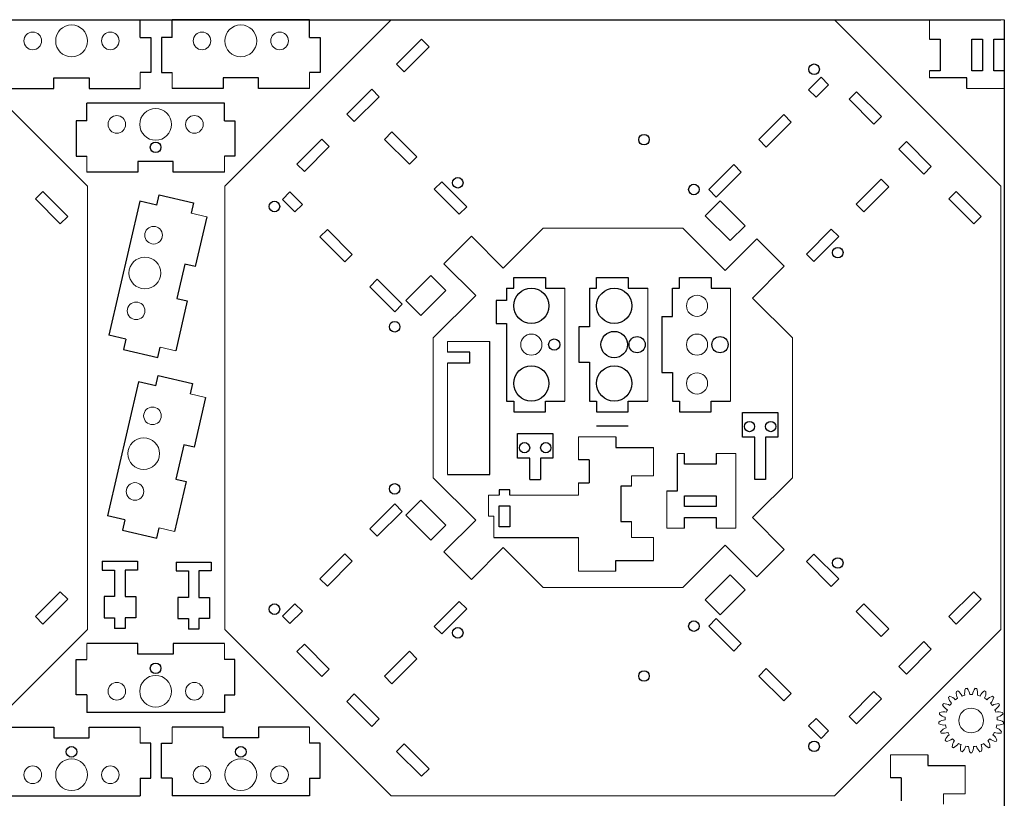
# Model space of a CAD drawing. Header units: millimetres. Extents: x 9 to 489, y 7 to 387.
# Tile 3 of 3: x 210 to 489, y 166 to 387. Entities that reach past the tile are written whole.
import ezdxf

# ---------------------------------------------------------------- set-up
doc = ezdxf.new("R2010")
doc.units = ezdxf.units.MM

msp = doc.modelspace()

# ---------------------------------------------------------------- linework, layer by layer
for p, q in [((9.48, 387.1), (488.48, 387.1)), ((205.48, 387.1), (244.48, 387.1)), ((244.48, 382.1), (244.48, 387.1)), ((292.48, 387.1), (253.48, 387.1)), ((253.48, 382.1), (253.48, 387.1)), ((292.48, 382.1), (292.48, 387.1)), ((489.48, 387.1), (489.48, 8.1)), ((244.48, 382.1), (247.48, 382.1)), ((247.48, 382.1), (247.48, 372.1)), ((250.48, 382.1), (250.48, 372.1)), ((253.48, 382.1), (250.48, 382.1)), ((292.48, 382.1), (295.48, 382.1)), ((295.48, 382.1), (295.48, 372.1)), ((317.17, 374.47), (324.24, 381.54)), ((324.24, 381.54), (326.37, 379.42)), ((468.28, 381.6), (471.28, 381.6)), ((471.28, 381.6), (471.28, 372.6)), ((480.28, 372.6), (480.28, 381.6)), ((480.28, 381.6), (483.28, 381.6)), ((483.28, 381.6), (483.28, 372.6)), ((486.48, 372.6), (486.48, 381.6)), ((486.48, 381.6), (489.48, 381.6)), ((319.29, 372.35), (326.37, 379.42)), ((319.29, 372.35), (317.17, 374.47)), ((247.48, 372.1), (244.48, 372.1)), ((250.48, 372.1), (253.48, 372.1)), ((295.48, 372.1), (292.48, 372.1)), ((471.28, 372.6), (468.28, 372.6)), ((483.28, 372.6), (480.28, 372.6)), ((489.48, 372.6), (486.48, 372.6)), ((219.98, 367.6), (219.98, 370.6)), ((219.98, 370.6), (229.98, 370.6)), ((229.98, 370.6), (229.98, 367.6)), ((277.98, 370.6), (267.98, 370.6)), ((267.98, 370.6), (267.98, 367.6)), ((277.98, 367.6), (277.98, 370.6)), ((437.52, 370.79), (433.99, 367.26)), ((436.11, 365.14), (439.64, 368.67)), ((439.64, 368.67), (437.52, 370.79)), ((478.88, 370.6), (468.28, 370.6)), ((478.88, 367.6), (478.88, 370.6)), ((205.48, 367.6), (219.98, 367.6)), ((229.98, 367.6), (244.48, 367.6)), ((267.98, 367.6), (253.48, 367.6)), ((292.48, 367.6), (277.98, 367.6)), ((303.03, 360.33), (310.1, 367.4)), ((310.1, 367.4), (312.22, 365.28)), ((433.99, 367.26), (436.11, 365.14)), ((445.44, 364.57), (447.56, 366.69)), ((447.56, 366.69), (454.63, 359.62)), ((268.32, 363.43), (229.32, 363.43)), ((229.32, 358.43), (229.32, 363.43)), ((268.32, 358.43), (268.32, 363.43)), ((305.15, 358.21), (312.22, 365.28)), ((445.44, 364.57), (452.51, 357.5)), ((305.15, 358.21), (303.03, 360.33)), ((426.92, 360.19), (419.85, 353.11)), ((429.04, 358.06), (426.92, 360.19)), ((226.32, 358.43), (226.32, 348.43)), ((229.32, 358.43), (226.32, 358.43)), ((268.32, 358.43), (271.32, 358.43)), ((271.32, 358.43), (271.32, 348.43)), ((421.97, 350.99), (429.04, 358.06)), ((454.63, 359.62), (452.51, 357.5)), ((313.71, 353.19), (315.83, 355.31)), ((315.83, 355.31), (322.9, 348.24)), ((288.89, 346.18), (295.96, 353.26)), ((295.96, 353.26), (298.08, 351.13)), ((320.78, 346.11), (313.71, 353.19)), ((419.85, 353.11), (421.97, 350.99)), ((459.58, 350.43), (461.71, 352.55)), ((461.71, 352.55), (468.78, 345.48)), ((291.01, 344.06), (298.08, 351.13)), ((459.58, 350.43), (466.66, 343.36)), ((226.32, 348.43), (229.32, 348.43)), ((253.82, 346.93), (243.82, 346.93)), ((243.82, 346.93), (243.82, 343.93)), ((253.82, 343.93), (253.82, 346.93)), ((271.32, 348.43), (268.32, 348.43)), ((322.9, 348.24), (320.78, 346.11)), ((243.82, 343.93), (229.32, 343.93)), ((268.32, 343.93), (253.82, 343.93)), ((291.01, 344.06), (288.89, 346.18)), ((412.77, 346.04), (405.7, 338.97)), ((407.82, 336.85), (414.9, 343.92)), ((414.9, 343.92), (412.77, 346.04)), ((468.78, 345.48), (466.66, 343.36)), ((327.85, 339.04), (329.97, 341.16)), ((329.97, 341.16), (337.04, 334.09)), ((447.49, 334.8), (454.56, 341.87)), ((454.56, 341.87), (456.69, 339.75)), ((214.73, 336.29), (216.85, 338.41)), ((216.85, 338.41), (223.92, 331.34)), ((286.91, 338.27), (284.79, 336.14)), ((290.44, 334.73), (286.91, 338.27)), ((334.92, 331.97), (327.85, 339.04)), ((405.7, 338.97), (407.82, 336.85)), ((456.69, 339.75), (449.61, 332.68)), ((473.73, 336.29), (475.85, 338.41)), ((475.85, 338.41), (482.92, 331.34)), ((214.73, 336.29), (221.8, 329.21)), ((244.32, 335.66), (235.52, 297.66)), ((249.19, 334.53), (244.32, 335.66)), ((249.19, 334.53), (249.86, 337.46)), ((249.86, 337.46), (259.61, 335.2)), ((259.61, 335.2), (258.93, 332.28)), ((284.79, 336.14), (288.32, 332.61)), ((404.64, 331.55), (408.88, 335.79)), ((408.88, 335.79), (415.96, 328.72)), ((473.73, 336.29), (480.8, 329.21)), ((288.32, 332.61), (290.44, 334.73)), ((337.04, 334.09), (334.92, 331.97)), ((449.61, 332.68), (447.49, 334.8)), ((223.92, 331.34), (221.8, 329.21)), ((263.31, 331.26), (260.05, 317.14)), ((411.71, 324.48), (404.64, 331.55)), ((482.92, 331.34), (480.8, 329.21)), ((297.52, 327.66), (295.39, 325.54)), ((304.59, 320.59), (297.52, 327.66)), ((415.96, 328.72), (411.71, 324.48)), ((433.35, 320.66), (440.42, 327.73)), ((440.42, 327.73), (442.54, 325.61)), ((295.39, 325.54), (302.47, 318.47)), ((330.57, 317.94), (338.35, 325.71)), ((347.37, 316.7), (338.35, 325.71)), ((410.3, 315.99), (419.31, 325.01)), ((419.31, 325.01), (427.09, 317.23)), ((442.54, 325.61), (435.47, 318.54)), ((302.47, 318.47), (304.59, 320.59)), ((435.47, 318.54), (433.35, 320.66)), ((257.12, 317.81), (254.87, 308.07)), ((260.05, 317.14), (257.12, 317.81)), ((339.59, 308.92), (330.57, 317.94)), ((418.08, 308.21), (427.09, 317.23)), ((311.66, 313.52), (309.54, 311.4)), ((318.73, 306.45), (311.66, 313.52)), ((319.79, 307.51), (326.86, 314.58)), ((326.86, 314.58), (331.1, 310.33)), ((350.36, 311.01), (350.36, 314.01)), ((350.36, 314.01), (359.36, 314.01)), ((359.36, 314.01), (359.36, 311.01)), ((373.86, 311.01), (373.86, 314.01)), ((373.86, 314.01), (382.86, 314.01)), ((382.86, 314.01), (382.86, 311.01)), ((397.36, 311.01), (397.36, 314.01)), ((397.36, 314.01), (406.36, 314.01)), ((406.36, 314.01), (406.36, 311.01)), ((309.54, 311.4), (316.61, 304.32)), ((331.1, 310.33), (324.03, 303.26)), ((348.36, 311.01), (350.36, 311.01)), ((348.36, 311.01), (348.36, 307.51)), ((359.36, 311.01), (364.86, 311.01)), ((371.86, 311.01), (373.86, 311.01)), ((371.86, 311.01), (371.86, 300.01)), ((382.86, 311.01), (388.36, 311.01)), ((395.36, 311.01), (397.36, 311.01)), ((395.36, 302.94), (395.36, 311.01)), ((406.36, 311.01), (411.86, 311.01)), ((257.79, 307.39), (254.52, 293.27)), ((254.87, 308.07), (257.79, 307.39)), ((324.03, 303.26), (319.79, 307.51)), ((348.36, 307.51), (345.36, 307.51)), ((345.36, 307.51), (345.36, 301.01)), ((316.61, 304.32), (318.73, 306.45)), ((392.36, 302.94), (395.36, 302.94)), ((392.36, 302.94), (392.36, 287.09)), ((345.36, 301.01), (348.36, 301.01)), ((348.36, 301.01), (348.36, 279.01)), ((371.86, 300.01), (368.86, 300.01)), ((368.86, 300.01), (368.86, 290.01)), ((240.4, 296.54), (235.52, 297.66)), ((240.4, 296.54), (239.72, 293.61)), ((239.72, 293.61), (249.46, 291.36)), ((249.46, 291.36), (250.14, 294.28)), ((343.6, 258.22), (343.6, 295.92)), ((337.95, 292.92), (331.6, 292.92)), ((337.95, 289.72), (337.95, 292.92)), ((337.95, 289.72), (331.6, 289.72)), ((368.86, 290.01), (371.86, 290.01)), ((371.86, 290.01), (371.86, 279.01)), ((248.87, 283.33), (249.55, 286.26)), ((249.55, 286.26), (259.29, 284)), ((392.36, 287.09), (395.36, 287.09)), ((395.36, 287.09), (395.36, 279.01)), ((244, 284.46), (235.21, 246.46)), ((248.87, 283.33), (244, 284.46)), ((259.29, 284), (258.61, 281.08)), ((263, 280.07), (259.73, 265.94)), ((348.36, 279.01), (350.36, 279.01)), ((350.36, 279.01), (350.36, 276.01)), ((359.36, 276.01), (359.36, 279.01)), ((359.36, 279.01), (364.86, 279.01)), ((371.86, 279.01), (373.86, 279.01)), ((373.86, 279.01), (373.86, 276.01)), ((382.86, 276.01), (382.86, 279.01)), ((382.86, 279.01), (388.36, 279.01)), ((395.36, 279.01), (397.36, 279.01)), ((397.36, 279.01), (397.36, 276.01)), ((406.36, 276.01), (406.36, 279.01)), ((406.36, 279.01), (411.86, 279.01)), ((350.36, 276.01), (359.36, 276.01)), ((373.86, 276.01), (382.86, 276.01)), ((397.36, 276.01), (406.36, 276.01)), ((415.23, 268.79), (415.23, 275.79)), ((415.23, 275.79), (425.23, 275.79)), ((425.23, 275.79), (425.23, 268.79)), ((373.86, 272.01), (382.86, 272.01)), ((351.44, 262.8), (351.44, 269.8)), ((351.44, 269.8), (361.44, 269.8)), ((361.44, 269.8), (361.44, 262.8)), ((379.36, 268.85), (379.36, 265.85)), ((418.73, 268.79), (415.23, 268.79)), ((418.73, 256.79), (418.73, 268.79)), ((425.23, 268.79), (421.73, 268.79)), ((421.73, 268.79), (421.73, 256.79)), ((256.81, 266.61), (254.55, 256.87)), ((259.73, 265.94), (256.81, 266.61)), ((379.36, 265.85), (389.96, 265.85)), ((354.94, 262.8), (351.44, 262.8)), ((354.94, 256.8), (354.94, 262.8)), ((361.44, 262.8), (357.94, 262.8)), ((357.94, 262.8), (357.94, 256.8)), ((396.81, 253.57), (396.81, 264.17)), ((398.81, 261.17), (398.81, 264.17)), ((407.81, 264.17), (407.81, 261.17)), ((371.76, 262.35), (368.76, 262.35)), ((371.76, 262.35), (371.76, 255.85)), ((407.81, 261.17), (398.81, 261.17)), ((254.55, 256.87), (257.48, 256.2)), ((331.6, 258.22), (343.6, 258.22)), ((257.48, 256.2), (254.21, 242.07)), ((354.94, 256.8), (357.94, 256.8)), ((368.76, 255.85), (371.76, 255.85)), ((383.76, 254.85), (380.76, 254.85)), ((380.76, 254.85), (380.76, 244.85)), ((421.73, 256.79), (418.73, 256.79)), ((349.26, 253.9), (346.26, 253.9)), ((346.26, 253.9), (346.26, 252.35)), ((349.26, 252.35), (349.26, 253.9)), ((393.81, 253.57), (396.81, 253.57)), ((398.81, 249.17), (398.81, 252.17)), ((398.81, 252.17), (407.81, 252.17)), ((407.81, 252.17), (407.81, 249.17)), ((309.54, 242.81), (316.61, 249.88)), ((316.61, 249.88), (318.73, 247.76)), ((324.03, 250.94), (319.79, 246.69)), ((331.1, 243.87), (324.03, 250.94)), ((346.26, 243.35), (346.26, 249.35)), ((346.26, 249.35), (349.26, 249.35)), ((349.26, 249.35), (349.26, 243.35)), ((407.81, 249.17), (398.81, 249.17)), ((240.08, 245.34), (235.21, 246.46)), ((318.73, 247.76), (311.66, 240.68)), ((319.79, 246.69), (326.86, 239.62)), ((398.81, 242.97), (398.81, 245.97)), ((398.81, 245.97), (407.81, 245.97)), ((407.81, 245.97), (407.81, 242.97)), ((418.08, 245.99), (427.09, 236.97)), ((240.08, 245.34), (239.4, 242.41)), ((249.15, 240.16), (249.82, 243.08)), ((326.86, 239.62), (331.1, 243.87)), ((339.59, 245.28), (330.57, 236.26)), ((349.26, 243.35), (346.26, 243.35)), ((380.76, 244.85), (383.76, 244.85)), ((239.4, 242.41), (249.15, 240.16)), ((311.66, 240.68), (309.54, 242.81)), ((344.76, 240.35), (368.76, 240.35)), ((347.37, 237.5), (338.35, 228.49)), ((410.3, 238.21), (419.31, 229.19)), ((295.39, 228.66), (302.47, 235.73)), ((302.47, 235.73), (304.59, 233.61)), ((330.57, 236.26), (338.35, 228.49)), ((419.31, 229.19), (427.09, 236.97)), ((435.47, 235.66), (433.35, 233.54)), ((442.54, 228.59), (435.47, 235.66)), ((233.7, 233.6), (243.7, 233.6)), ((233.7, 233.6), (233.7, 231.1)), ((243.7, 233.6), (243.7, 231.1)), ((254.62, 233.37), (264.62, 233.37)), ((254.62, 233.37), (254.62, 230.87)), ((264.62, 233.37), (264.62, 230.87)), ((304.59, 233.61), (297.52, 226.54)), ((379.36, 230.85), (379.36, 233.85)), ((379.36, 233.85), (389.96, 233.85)), ((433.35, 233.54), (440.42, 226.47)), ((233.7, 231.1), (237.2, 231.1)), ((237.2, 231.09), (237.2, 223.6)), ((243.7, 231.1), (240.2, 231.1)), ((240.2, 231.09), (240.2, 223.6)), ((254.62, 230.87), (258.12, 230.87)), ((258.12, 230.86), (258.12, 223.37)), ((264.62, 230.87), (261.12, 230.87)), ((261.12, 230.86), (261.12, 223.37)), ((411.71, 229.72), (404.64, 222.65)), ((415.96, 225.48), (411.71, 229.72)), ((297.52, 226.54), (295.39, 228.66)), ((440.42, 226.47), (442.54, 228.59)), ((214.73, 217.92), (221.8, 224.99)), ((223.92, 222.87), (221.8, 224.99)), ((237.2, 223.6), (234.2, 223.6)), ((234.2, 223.6), (234.2, 217.6)), ((240.2, 223.6), (243.2, 223.6)), ((243.2, 223.6), (243.2, 217.6)), ((258.12, 223.37), (255.12, 223.37)), ((255.12, 223.37), (255.12, 217.37)), ((261.12, 223.37), (264.12, 223.37)), ((264.12, 223.37), (264.12, 217.37)), ((408.88, 218.41), (415.96, 225.48)), ((473.73, 217.92), (480.8, 224.99)), ((482.92, 222.87), (480.8, 224.99)), ((216.85, 215.79), (223.92, 222.87)), ((284.79, 218.06), (288.32, 221.59)), ((288.32, 221.59), (290.44, 219.47)), ((334.92, 222.23), (327.85, 215.16)), ((337.04, 220.11), (334.92, 222.23)), ((404.64, 222.65), (408.88, 218.41)), ((449.61, 221.52), (447.49, 219.4)), ((456.69, 214.45), (449.61, 221.52)), ((475.85, 215.79), (482.92, 222.87)), ((214.73, 217.92), (216.85, 215.79)), ((286.91, 215.94), (284.79, 218.06)), ((290.44, 219.47), (286.91, 215.94)), ((329.97, 213.04), (337.04, 220.11)), ((447.49, 219.4), (454.56, 212.33)), ((473.73, 217.92), (475.85, 215.79)), ((234.2, 217.6), (237.2, 217.6)), ((237.2, 217.6), (237.2, 214.6)), ((243.2, 217.6), (240.2, 217.6)), ((240.2, 217.6), (240.2, 214.6)), ((255.12, 217.37), (258.12, 217.37)), ((258.12, 217.37), (258.12, 214.37)), ((264.12, 217.37), (261.12, 217.37)), ((261.12, 217.37), (261.12, 214.37)), ((327.85, 215.16), (329.97, 213.04)), ((405.7, 215.23), (407.82, 217.35)), ((412.77, 208.16), (405.7, 215.23)), ((407.82, 217.35), (414.9, 210.28)), ((240.2, 214.6), (237.2, 214.6)), ((261.12, 214.37), (258.12, 214.37)), ((454.56, 212.33), (456.69, 214.45)), ((243.82, 210.27), (229.32, 210.27)), ((243.82, 207.27), (243.82, 210.27)), ((268.32, 210.27), (253.82, 210.27)), ((253.82, 210.27), (253.82, 207.27)), ((291.01, 210.14), (288.89, 208.02)), ((291.01, 210.14), (298.08, 203.07)), ((414.9, 210.28), (412.77, 208.16)), ((459.58, 203.77), (466.66, 210.84)), ((468.78, 208.72), (466.66, 210.84)), ((253.82, 207.27), (243.82, 207.27)), ((288.89, 208.02), (295.96, 200.94)), ((320.78, 208.09), (313.71, 201.02)), ((322.9, 205.97), (320.78, 208.09)), ((461.71, 201.65), (468.78, 208.72)), ((226.32, 195.77), (226.32, 205.77)), ((226.32, 205.77), (229.32, 205.77)), ((271.32, 205.77), (268.32, 205.77)), ((271.32, 195.77), (271.32, 205.77)), ((315.83, 198.89), (322.9, 205.97)), ((295.96, 200.94), (298.08, 203.07)), ((419.85, 201.09), (421.97, 203.21)), ((426.92, 194.02), (419.85, 201.09)), ((421.97, 203.21), (429.04, 196.14)), ((459.58, 203.77), (461.71, 201.65)), ((313.71, 201.02), (315.83, 198.89)), ((229.32, 195.77), (226.32, 195.77)), ((229.32, 195.77), (229.32, 190.77)), ((268.32, 195.77), (271.32, 195.77)), ((268.32, 195.77), (268.32, 190.77)), ((305.15, 196), (303.03, 193.87)), ((305.15, 196), (312.22, 188.92)), ((429.04, 196.14), (426.92, 194.02)), ((445.44, 189.63), (452.51, 196.7)), ((454.63, 194.58), (452.51, 196.7)), ((303.03, 193.87), (310.1, 186.8)), ((447.56, 187.51), (454.63, 194.58)), ((268.32, 190.77), (229.32, 190.77)), ((310.1, 186.8), (312.22, 188.92)), ((433.99, 186.94), (436.11, 189.07)), ((436.11, 189.07), (439.64, 185.53)), ((445.44, 189.63), (447.56, 187.51)), ((205.48, 186.6), (219.98, 186.6)), ((219.98, 186.6), (219.98, 183.6)), ((229.98, 183.6), (229.98, 186.6)), ((229.98, 186.6), (244.48, 186.6)), ((267.98, 186.6), (253.48, 186.6)), ((267.98, 183.6), (267.98, 186.6)), ((292.48, 186.6), (277.98, 186.6)), ((277.98, 186.6), (277.98, 183.6)), ((437.52, 183.41), (433.99, 186.94)), ((439.64, 185.53), (437.52, 183.41)), ((219.98, 183.6), (229.98, 183.6)), ((247.48, 182.1), (244.48, 182.1)), ((247.48, 172.1), (247.48, 182.1)), ((250.48, 172.1), (250.48, 182.1)), ((250.48, 182.1), (253.48, 182.1)), ((277.98, 183.6), (267.98, 183.6)), ((295.48, 182.1), (292.48, 182.1)), ((295.48, 172.1), (295.48, 182.1)), ((319.29, 181.85), (317.17, 179.73)), ((319.29, 181.85), (326.37, 174.78)), ((317.17, 179.73), (324.24, 172.66)), ((467.81, 178.76), (467.81, 175.76)), ((324.24, 172.66), (326.37, 174.78)), ((467.81, 175.76), (478.41, 175.76)), ((244.48, 172.1), (247.48, 172.1)), ((244.48, 172.1), (244.48, 167.1)), ((253.48, 172.1), (250.48, 172.1)), ((253.48, 172.1), (253.48, 167.1)), ((292.48, 172.1), (295.48, 172.1)), ((292.48, 172.1), (292.48, 167.1)), ((460.21, 172.26), (457.21, 172.26)), ((460.21, 172.26), (460.21, 165.76)), ((205.48, 167.1), (244.48, 167.1)), ((292.48, 167.1), (253.48, 167.1))]:
    msp.add_line(p, q)
at = {"color": 7, "linetype": 'Continuous', "lineweight": 15}
for p, q in [((182.3, 387.1), (229.48, 339.92)), ((268.48, 339.92), (315.66, 387.1)), ((441.3, 387.1), (315.66, 387.1)), ((441.3, 387.1), (488.48, 339.92)), ((489.48, 387.1), (468.28, 387.1)), ((468.28, 387.1), (468.28, 381.6)), ((489.48, 387.1), (489.48, 381.6)), ((244.48, 367.6), (244.48, 372.1)), ((253.48, 367.6), (253.48, 372.1)), ((292.48, 367.6), (292.48, 372.1)), ((468.28, 372.6), (468.28, 370.6)), ((489.48, 372.6), (489.48, 367.6)), ((489.48, 367.6), (478.88, 367.6)), ((229.32, 343.93), (229.32, 348.43)), ((268.32, 343.93), (268.32, 348.43)), ((229.48, 214.28), (229.48, 339.92)), ((268.48, 339.92), (268.48, 214.28)), ((488.48, 214.28), (488.48, 339.92)), ((263.31, 331.26), (258.93, 332.28)), ((358.68, 328.01), (347.37, 316.7)), ((398.28, 328.01), (358.68, 328.01)), ((410.3, 315.99), (398.28, 328.01)), ((364.86, 279.01), (364.86, 311.01)), ((388.36, 279.01), (388.36, 311.01)), ((411.86, 279.01), (411.86, 311.01)), ((339.59, 308.92), (327.57, 296.9)), ((429.39, 296.9), (418.08, 308.21)), ((327.57, 296.9), (327.57, 257.3)), ((429.39, 257.3), (429.39, 296.9)), ((254.52, 293.27), (250.14, 294.28)), ((343.6, 295.92), (331.6, 295.92)), ((331.6, 295.92), (331.6, 292.92)), ((331.6, 289.72), (331.6, 258.22)), ((263, 280.07), (258.61, 281.08)), ((379.36, 268.85), (368.76, 268.85)), ((368.76, 268.85), (368.76, 262.35)), ((389.96, 257.78), (389.96, 265.85)), ((398.81, 264.17), (396.81, 264.17)), ((413.31, 264.17), (407.81, 264.17)), ((413.31, 242.97), (413.31, 264.17)), ((339.59, 245.28), (327.57, 257.3)), ((383.76, 257.78), (389.96, 257.78)), ((383.76, 257.78), (383.76, 254.85)), ((429.39, 257.3), (418.08, 245.99)), ((368.76, 255.85), (368.76, 252.35)), ((343.26, 252.35), (343.26, 246.35)), ((346.26, 252.35), (343.26, 252.35)), ((368.76, 252.35), (349.26, 252.35)), ((393.81, 242.97), (393.81, 253.57)), ((343.26, 246.35), (344.76, 246.35)), ((344.76, 246.35), (344.76, 240.35)), ((254.21, 242.07), (249.82, 243.08)), ((383.76, 244.85), (383.76, 240.35)), ((398.81, 242.97), (393.81, 242.97)), ((413.31, 242.97), (407.81, 242.97)), ((368.76, 240.35), (368.76, 230.85)), ((383.76, 240.35), (389.96, 240.35)), ((389.96, 233.85), (389.96, 240.35)), ((358.68, 226.19), (347.37, 237.5)), ((410.3, 238.21), (398.28, 226.19)), ((368.76, 230.85), (379.36, 230.85)), ((358.68, 226.19), (398.28, 226.19)), ((182.3, 167.1), (229.48, 214.28)), ((268.48, 214.28), (315.66, 167.1)), ((441.3, 167.1), (488.48, 214.28)), ((229.32, 210.27), (229.32, 205.77)), ((268.32, 210.27), (268.32, 205.77)), ((244.48, 186.6), (244.48, 182.1)), ((253.48, 186.6), (253.48, 182.1)), ((292.48, 186.6), (292.48, 182.1)), ((467.81, 178.76), (457.21, 178.76)), ((457.21, 178.76), (457.21, 172.26)), ((478.41, 167.69), (478.41, 175.76)), ((472.21, 167.69), (478.41, 167.69)), ((472.21, 167.69), (472.21, 164.76)), ((315.66, 167.1), (441.3, 167.1))]:
    msp.add_line(p, q, dxfattribs=at)
for centre, radius in [((224.98, 381.1), 4.5), ((272.98, 381.1), 4.5), ((213.98, 381.1), 2.5), ((235.98, 381.1), 2.5), ((261.98, 381.1), 2.5), ((283.98, 381.1), 2.5), ((248.82, 357.43), 4.5), ((237.82, 357.43), 2.5), ((259.82, 357.43), 2.5), ((248.25, 326.03), 2.5), ((245.77, 315.31), 4.5), ((402.36, 306.01), 3), ((243.29, 304.59), 2.5), ((355.36, 295.01), 3), ((402.36, 295.01), 3), ((402.36, 284.01), 3), ((247.93, 274.83), 2.5), ((245.45, 264.11), 4.5), ((242.97, 253.39), 2.5), ((248.82, 196.77), 4.5), ((237.82, 196.77), 2.5), ((259.82, 196.77), 2.5), ((480.07, 188.47), 3.5), ((224.98, 173.1), 4.5), ((272.98, 173.1), 4.5), ((213.98, 173.1), 2.5), ((235.98, 173.1), 2.5), ((261.98, 173.1), 2.5), ((283.98, 173.1), 2.5)]:
    msp.add_circle(centre, radius, dxfattribs=at)
for centre, radius in [((435.54, 373.05), 1.5), ((387.32, 353.11), 1.5), ((248.82, 350.93), 1.5), ((334.5, 340.88), 1.5), ((401.46, 338.97), 1.5), ((282.52, 334.16), 1.5), ((442.26, 321.08), 1.5), ((355.36, 306.01), 5), ((378.86, 306.01), 5), ((316.61, 300.08), 1.5), ((378.86, 295.01), 3.75), ((361.86, 295.01), 1.6), ((385.36, 295.01), 2.3), ((408.86, 295.01), 2.3), ((355.36, 284.01), 5), ((378.86, 284.01), 5), ((417.23, 271.79), 1.45), ((423.23, 271.79), 1.45), ((353.44, 265.8), 1.45), ((359.44, 265.8), 1.45), ((316.61, 254.12), 1.5), ((442.26, 233.12), 1.5), ((282.52, 220.04), 1.5), ((401.46, 215.23), 1.5), ((334.5, 213.32), 1.5), ((248.82, 203.27), 1.5), ((387.32, 201.09), 1.5), ((435.54, 181.15), 1.5), ((224.98, 179.6), 1.5), ((272.98, 179.6), 1.5)]:
    msp.add_circle(centre, radius)
for centre, radius, start, end in [((479.23, 196.32), 3.36, 174.0862, 206.9202), ((480.07, 188.47), 9.2, 114.3956, 117.0329), ((474.45, 194.02), 3.36, 24.5083, 57.3424), ((480.07, 188.47), 7.4, 104.0782, 110.2075), ((481.58, 196.22), 3.36, 156.9433, 189.7774), ((480.07, 188.47), 9.2, 97.2528, 99.8901), ((476.34, 195.43), 3.36, 7.3655, 40.1995), ((480.07, 188.47), 7.4, 86.9353, 93.0647), ((483.79, 195.43), 3.36, 139.8005, 172.6345), ((480.07, 188.47), 9.2, 80.1099, 82.7472), ((478.55, 196.22), 3.36, 350.2226, 23.0567), ((480.07, 188.47), 7.4, 69.7925, 75.9218), ((485.68, 194.02), 3.36, 122.6576, 155.4917), ((480.07, 188.47), 9.2, 62.9671, 65.6044), ((480.9, 196.32), 3.36, 333.0798, 5.9138), ((480.07, 188.47), 9.2, 148.6814, 151.3186), ((474.95, 194.49), 3.36, 208.3719, 241.2059), ((472.3, 189.9), 3.36, 58.7941, 91.6281), ((480.07, 188.47), 9.2, 131.5385, 134.1758), ((476.95, 195.73), 3.36, 191.229, 224.0631), ((473.07, 192.12), 3.36, 41.6512, 74.4852), ((480.07, 188.47), 7.4, 138.3639, 144.4932), ((480.07, 188.47), 7.4, 121.2211, 127.3504), ((480.07, 188.47), 7.4, 52.6496, 58.7789), ((487.06, 192.12), 3.36, 105.5148, 138.3488), ((483.18, 195.73), 3.36, 315.9369, 348.771), ((480.07, 188.47), 7.4, 35.5068, 41.6361), ((487.83, 189.9), 3.36, 88.3719, 121.2059), ((480.07, 188.47), 9.2, 45.8242, 48.4615), ((485.18, 194.49), 3.36, 298.7941, 331.6281), ((480.07, 188.47), 9.2, 28.6814, 31.3186), ((480.07, 188.47), 9.2, 165.8242, 168.4615), ((473.41, 192.71), 3.36, 225.5148, 258.3488), ((472.23, 187.55), 3.36, 75.9369, 108.771), ((480.07, 188.47), 7.4, 155.5068, 161.6361), ((480.07, 188.47), 7.4, 18.3639, 24.4932), ((487.9, 187.55), 3.36, 71.229, 104.0631), ((486.72, 192.71), 3.36, 281.6512, 314.4852), ((480.07, 188.47), 9.2, 11.5385, 14.1758), ((472.85, 185.28), 3.36, 93.0798, 125.9138), ((480.07, 188.47), 9.2, 182.9671, 185.6044), ((472.45, 190.56), 3.36, 242.6576, 275.4917), ((480.07, 188.47), 7.4, 172.6496, 178.7789), ((480.07, 188.47), 7.4, 189.7925, 195.9218), ((480.07, 188.47), 7.4, 344.0782, 350.2075), ((487.68, 190.56), 3.36, 264.5083, 297.3424), ((480.07, 188.47), 7.4, 1.2211, 7.3504), ((487.28, 185.28), 3.36, 54.0862, 86.9202), ((480.07, 188.47), 9.2, 354.3956, 357.0329), ((474.11, 183.29), 3.36, 110.2226, 143.0567), ((480.07, 188.47), 9.2, 200.1099, 202.7472), ((472.18, 188.22), 3.36, 259.8005, 292.6345), ((475.9, 181.77), 3.36, 127.3655, 160.1995), ((480.07, 188.47), 7.4, 206.9353, 213.0647), ((480.07, 188.47), 7.4, 326.9353, 333.0647), ((484.23, 181.77), 3.36, 19.8005, 52.6345), ((487.95, 188.22), 3.36, 247.3655, 280.1995), ((486.02, 183.29), 3.36, 36.9433, 69.7774), ((480.07, 188.47), 9.2, 337.2528, 339.8901), ((480.07, 188.47), 9.2, 217.2528, 219.8901), ((472.6, 185.91), 3.36, 276.9433, 309.7774), ((478.07, 180.84), 3.36, 144.5083, 177.3424), ((480.07, 188.47), 7.4, 224.0782, 230.2075), ((473.69, 183.82), 3.36, 294.0862, 326.9202), ((480.07, 188.47), 7.4, 241.2211, 247.3504), ((480.41, 180.59), 3.36, 161.6512, 194.4852), ((480.07, 188.47), 7.4, 292.6496, 298.7789), ((479.73, 180.59), 3.36, 345.5148, 18.3488), ((486.44, 183.82), 3.36, 213.0798, 245.9138), ((480.07, 188.47), 7.4, 309.7925, 315.9218), ((482.06, 180.84), 3.36, 2.6576, 35.4917), ((487.53, 185.91), 3.36, 230.2226, 263.0567), ((480.07, 188.47), 9.2, 320.1099, 322.7472), ((480.07, 188.47), 9.2, 234.3956, 237.0329), ((480.07, 188.47), 9.2, 251.5385, 254.1758), ((475.34, 182.15), 3.36, 311.229, 344.0631), ((480.07, 188.47), 7.4, 258.3639, 264.4932), ((482.71, 181.04), 3.36, 178.7941, 211.6281), ((480.07, 188.47), 9.2, 268.6814, 271.3186), ((477.42, 181.04), 3.36, 328.3719, 1.2059), ((480.07, 188.47), 7.4, 275.5068, 281.6361), ((484.79, 182.15), 3.36, 195.9369, 228.771), ((480.07, 188.47), 9.2, 285.8242, 288.4615), ((480.07, 188.47), 9.2, 302.9671, 305.6044)]:
    msp.add_arc(centre, radius, start, end, dxfattribs=at)

doc.saveas('drawing.dxf')
